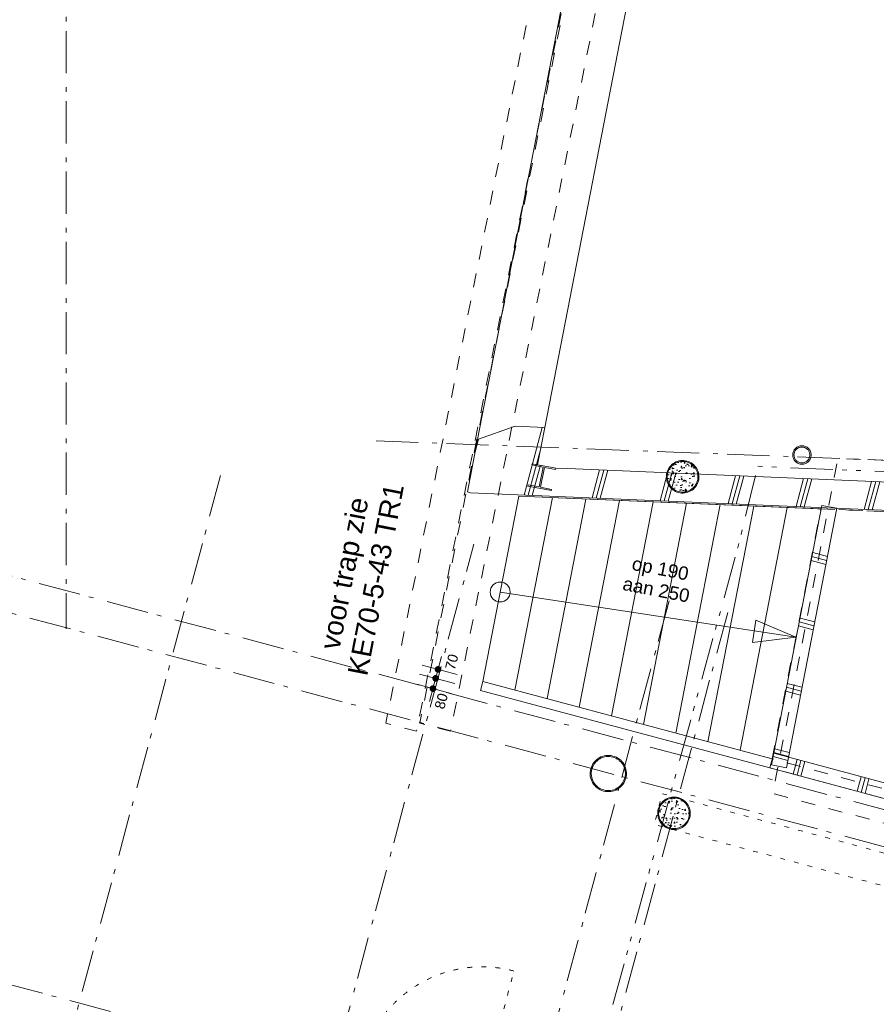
# Model space of a CAD drawing. Header units: millimetres. Extents: x -62314 to 79800, y -34032 to 28340.
# Tile 72 of 85: x 40633 to 47081, y -13817 to -6403. Entities that reach past the tile are written whole.
import ezdxf
from ezdxf.enums import TextEntityAlignment as Align

# ---------------------------------------------------------------- set-up
doc = ezdxf.new("R2010")
doc.units = ezdxf.units.MM
doc.header["$LTSCALE"] = 508
doc.header["$PDMODE"] = 1
doc.header["$PDSIZE"] = -2
for name, pattern in [('Dash Style-1', [0.41664, 0.20828, -0.20836]), ('Dash Style-5', [0.20828, 0.069425, -0.138855]), ('Dash Style-6', [1.04164, 0.625, -0.20828, 0.06943, -0.13893]), ('Dash Style-8', [1.25, 0.625, -0.20828, 0.06943, -0.13893, 0.06943, -0.13893])]:
    doc.linetypes.add(name, pattern=pattern)
doc.layers.get('0').update_dxf_attribs({"lineweight": 0})
doc.layers.get('DEFPOINTS').update_dxf_attribs({"lineweight": 0})
for name, color, linetype, lineweight in [('(00) tekening-aanzicht grijs', 8, 'Continuous', 0), ('(00) tekening-bovenliggend', 8, 'Dash Style-1', 0), ('(00) tekening-merk kozijn', 40, 'Continuous', 0), ('(00) tekening-stippel dun', 8, 'Dash Style-1', 0), ('(00) tekening-stramien-algemeen', 7, 'Dash Style-6', 0), ('(00) tekening-verwijzing', 33, 'Fence_Line', 0), ('(00) tekst-algemeen', 8, 'Continuous', 0), ('(00) tekst-klein', 8, 'Continuous', 0), ('(02) sloop-demarcatielijn', 5, 'Dash Style-1', 0), ('(04) bouwaanvraag-brandweer-bestaand-WBDBO', 142, 'Dash Style-1', 0), ('(21) buitenwanden-bestaand', 7, 'Continuous', 0), ('(22) binnenwanden-X metal stud l', 92, 'Continuous', 0), ('(28) hoofddraagconstructie-bovenliggend', 1, 'Dash Style-5', 0), ('(28) hoofddraagconstructie-H staalprofielen', 33, 'Continuous', 0), ('(__) constructies_materialen-q beton', 6, 'Continuous', 0), ('(__) constructies_materialen-Xh2 staalproducten', 1, 'Continuous', 0), ('Dimension', 7, 'Continuous', 0), ('None', 7, 'Continuous', 0)]:
    doc.layers.add(name, color=color, linetype=linetype, lineweight=lineweight)
doc.styles.add('Arial', font='Arial')
doc.linetypes.add('Fence_Line', pattern='A,0,[1,Fence_Line.shx,S=0.19685,R=0,X=0,Y=-0.441942],-5', length=5)
doc.dimstyles.new('KE __', dxfattribs={"dimtxt": 75.447591, "dimasz": 50.074463, "dimexe": 125, "dimexo": 500, "dimgap": 25, "dimtad": 1, "dimdec": 1, "dimtxsty": 'Arial', "dimblk": 'DOT', "dimblk1": 'DOT', "dimblk2": 'DOT', "dimcen": 0, "dimdle": 100, "dimazin": 0, "dimtfac": 0.8, "dimtdec": 1, "dimtix": 1, "dimtmove": 0, "dimatfit": 0, "dimldrblk": 'DOT', "dimfxl": 150, "dimfxlon": 1, "dimfrac": 2, "dimtolj": 1, "dimarcsym": 0})
pattern_1 = [(90, (0, 0), (500, 0), []), (90, (30, 0), (500, 0), []), (90, (60, 0), (500, 0), [])]

# ---------------------------------------------------------------- blocks, each defined once
blk = doc.blocks.new('trap tribune 00 links')
at = {"layer": '(00) tekening-stippel dun', "color": 2, "lineweight": 0, "transparency": 33554687}
for p, q in [((2173.8, -14010.7), (4370, -13679.5)), ((2250, -13999.2), (4370, -13679.5)), ((2250, -15917.1), (2250, -13999.2)), ((4370, -16065.8), (2250, -15917.1)), ((4370, -16135.9), (2245.1, -15986.9))]:
    blk.add_line(p, q, dxfattribs=at)
at = {"layer": 'None', "color": 17, "lineweight": 0, "transparency": 33554687}
for p, q in [((0, -14338.6), (2250, -13999.2)), ((0, -14338.6), (2173.8, -14010.7)), ((1750, -15882), (1750, -14074.7)), ((2000, -15899.6), (2000, -14036.9)), ((1250, -15847), (1250, -14150.1)), ((1500, -15864.5), (1500, -14112.4)), ((750, -15811.9), (750, -14225.5)), ((1000, -15829.4), (1000, -14187.8)), ((250, -15776.9), (250, -14300.9)), ((500, -15794.4), (500, -14263.2)), ((0, -14338.6), (0, -15759.3)), ((0, -15073.9), (2250, -14983.2)), ((0, -15759.3), (-4.9, -15829.1)), ((2250, -15917.1), (0, -15759.3)), ((2245.1, -15986.9), (-4.9, -15829.1))]:
    blk.add_line(p, q, dxfattribs=at)
at = {"layer": 'None', "color": 17, "lineweight": 0, "transparency": 33554687, "flags": 128}
blk.add_lwpolyline([(1928.5, -14914.8), (2250, -14983.2), (1937.4, -15084.7)], close=True, dxfattribs=at)
at = {"layer": 'None', "color": 17, "lineweight": 0, "transparency": 33554687}
blk.add_circle((0, -15073.9), 75, dxfattribs=at)
at = {"layer": '(00) tekst-algemeen', "color": 17, "transparency": 33554687, "insert": (1150, -14884.1), "char_height": 100.6, "attachment_point": 8, "line_spacing_factor": 0.963327, "style": 'Arial'}
blk.add_mtext('op 190\\Paan 250', dxfattribs=at)
blk = doc.blocks.new('_Dot')
at = {"color": 0, "linetype": 'ByBlock', "lineweight": -2}
blk.add_line((-0.5, 0), (-1, 0), dxfattribs=at)
at = {"color": 0, "linetype": 'ByBlock', "const_width": 0.5}
blk.add_lwpolyline([(-0.25, 0, 1), (0.25, 0, 1)], format="xyb", close=True, dxfattribs=at)
blk = doc.blocks.new('*D7')
at = {"layer": 'DEFPOINTS', "color": 0, "transparency": 33554687}
for p in [(45484.2, 11491.4), (46227.3, 11421.5), (46232.2, 11491.4)]:
    blk.add_point(p, dxfattribs=at)
at = {"layer": 'Dimension', "color": 0, "lineweight": -2, "transparency": 33554687}
for p, q in [((45484.2, 11541.4), (45484.2, 11591.5)), ((45634.2, 11491.4), (45359.2, 11491.4)), ((45634.2, 11421.5), (45359.2, 11421.5)), ((45484.2, 11421.5), (45484.2, 11491.4)), ((45484.2, 11371.5), (45484.2, 11321.4))]:
    blk.add_line(p, q, dxfattribs=at)
at = {"layer": 'Dimension', "color": 0, "lineweight": -2, "xscale": 50.07446289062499, "yscale": 50.07446289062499, "zscale": 50.07446289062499}
for p, rotation in [((45484.2, 11491.4), 270.0005418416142), ((45484.2, 11421.5), 90.00054184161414)]:
    blk.add_blockref('_Dot', p, dxfattribs=dict(at, rotation=rotation))
at = {"layer": 'Dimension', "color": 0, "lineweight": 0, "transparency": 33554687, "insert": (45569.5, 11572.3), "char_height": 75.45, "attachment_point": 5, "rotation": 90.00054, "style": 'Arial'}
blk.add_mtext('\\A1;70', dxfattribs=at)
blk = doc.blocks.new('*D8')
at = {"layer": 'DEFPOINTS', "color": 0, "transparency": 33554687}
for p in [(45484.2, 11421.5), (46227.3, 11421.5), (46221.7, 11341.9)]:
    blk.add_point(p, dxfattribs=at)
at = {"layer": 'Dimension', "color": 0, "lineweight": -2, "transparency": 33554687}
for p, q in [((45484.2, 11471.6), (45484.2, 11521.7)), ((45634.2, 11421.5), (45359.2, 11421.5)), ((45484.2, 11341.9), (45484.2, 11421.5)), ((45634.2, 11341.9), (45359.2, 11341.9)), ((45484.2, 11291.8), (45484.2, 11241.7))]:
    blk.add_line(p, q, dxfattribs=at)
at = {"layer": 'Dimension', "color": 0, "lineweight": -2, "xscale": 50.07446289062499, "yscale": 50.07446289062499, "zscale": 50.07446289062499}
for p, rotation in [((45484.2, 11421.5), 270.0005418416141), ((45484.2, 11341.9), 90.00054184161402)]:
    blk.add_blockref('_Dot', p, dxfattribs=dict(at, rotation=rotation))
at = {"layer": 'Dimension', "color": 0, "lineweight": 0, "transparency": 33554687, "insert": (45569.5, 11266.9), "char_height": 75.45, "attachment_point": 5, "rotation": 90.00054, "style": 'Arial'}
blk.add_mtext('\\A1;80', dxfattribs=at)
blk = doc.blocks.new('kolom rond')
at = {"layer": '(28) hoofddraagconstructie-H staalprofielen', "color": 1, "lineweight": 0, "transparency": 33554687, "flags": 128}
for points in [[(-136.5, 0, -0.414214), (0, 136.5, -0.414214), (136.5, 0, -0.414214), (0, -136.5, -0.414214)], [(-128.5, 0, -0.414214), (0, 128.5, -0.414214), (128.5, 0, -0.414214), (0, -128.5, -0.414214)]]:
    blk.add_lwpolyline(points, format="xyb", close=True, dxfattribs=at)
blk.add_lwpolyline([(128.5, 0), (127.9, -12.6), (126, -25.1), (123, -37.3), (118.7, -49.2), (113.3, -60.6), (106.8, -71.4), (99.3, -81.5), (90.9, -90.9), (81.5, -99.3), (71.4, -106.8), (60.6, -113.3), (49.2, -118.7), (37.3, -123), (25.1, -126), (12.6, -127.9), (0, -128.5), (-12.6, -127.9), (-25.1, -126), (-37.3, -123), (-49.2, -118.7), (-60.6, -113.3), (-71.4, -106.8), (-81.5, -99.3), (-90.9, -90.9), (-99.3, -81.5), (-106.8, -71.4), (-113.3, -60.6), (-118.7, -49.2), (-123, -37.3), (-126, -25.1), (-127.9, -12.6), (-128.5, 0), (-127.9, 12.6), (-126, 25.1), (-123, 37.3), (-118.7, 49.2), (-113.3, 60.6), (-106.8, 71.4), (-99.3, 81.5), (-90.9, 90.9), (-81.5, 99.3), (-71.4, 106.8), (-60.6, 113.3), (-49.2, 118.7), (-37.3, 123), (-25.1, 126), (-12.6, 127.9), (0, 128.5), (12.6, 127.9), (25.1, 126), (37.3, 123), (49.2, 118.7), (60.6, 113.3), (71.4, 106.8), (81.5, 99.3), (90.9, 90.9), (99.3, 81.5), (106.8, 71.4), (113.3, 60.6), (118.7, 49.2), (123, 37.3), (126, 25.1), (127.9, 12.6)], close=True, dxfattribs=at)
blk = doc.blocks.new('00-merk kozijn')
at = {"layer": '(00) tekening-merk kozijn', "color": 2, "lineweight": 0, "transparency": 33554687, "flags": 128}
blk.add_lwpolyline([(233.3, 50, 0.105357), (349.4, 74.7), (350, 75), (350, 225), (349.4, 225.3, 0.105357), (233.3, 250), (-233.3, 250, 0.105357), (-349.4, 225.3), (-350, 225), (-350, 75), (-349.4, 74.7, 0.105357), (-233.3, 50)], format="xyb", close=True, dxfattribs=at)
at = {"layer": 'None', "color": 2, "linetype": 'Continuous', "lineweight": 0, "transparency": 33554687}
blk.add_point((0, 0), dxfattribs=at)
at = {"layer": '(00) tekening-merk kozijn', "color": 2, "transparency": 33554687, "style": 'Arial'}
blk.add_attdef('MERK', text='', height=100.6, dxfattribs=at).set_placement((0, 149.9), align=Align.MIDDLE_CENTER)
blk = doc.blocks.new('bi-a-01 plt')
at = {"layer": '(00) tekening-bovenliggend', "color": 17, "linetype": 'Dash Style-5', "lineweight": 0}
blk.add_line((52, -114), (52, -994), dxfattribs=at)
at = {"layer": '(00) tekening-bovenliggend', "color": 17, "linetype": 'Dash Style-5', "lineweight": 0, "transparency": 33554687}
blk.add_arc((53, -114), 930, 270, 0, dxfattribs=at)
at = {"layer": 'None', "color": 17, "lineweight": 0, "transparency": 33554687, "flags": 128}
for points in [[(0, 0), (1034, 0), (1034, -114), (0, -114)], [(0, 0), (67, 0), (67, -114), (0, -114)], [(52, -74), (982, -74), (982, -114), (52, -114)], [(967, 0), (1034, 0), (1034, -114), (967, -114)]]:
    blk.add_lwpolyline(points, close=True, dxfattribs=at)
at = {"layer": '(00) tekening-merk kozijn', "color": 1, "transparency": 33554687}
ref = blk.add_blockref('00-merk kozijn', (517, -114), dxfattribs=dict(at, rotation=180))
ref.add_attrib('MERK', 'bi-a-01', dxfattribs={"color": 2, "transparency": 33554687, "height": 100.6, "style": 'Arial'}).set_placement((517, -263.9), align=Align.MIDDLE_CENTER)
at = {"layer": '(00) tekst-klein', "color": 17, "insert": (67, 2.1), "char_height": 50.3, "attachment_point": 7, "line_spacing_factor": 0.963327, "style": 'Arial'}
blk.add_mtext('dm 900', dxfattribs=at)
blk = doc.blocks.new('kolom 244.5x6.3-staal-beton')
at = {"layer": '(__) constructies_materialen-q beton', "linetype": 'Continuous', "lineweight": 0, "transparency": 33554687}
h = blk.add_hatch(dxfattribs=at)
h.set_pattern_fill('(__)q beton gewapend fijn 1_5', color=253, style=0, pattern_type=2)
h.set_pattern_definition([(95, (0, 0), (77.05, 64.654), [10.477, -115.252])])
h.paths.add_polyline_path([(115.5, 0), (114.9, -11.3), (113.3, -22.5), (110.5, -33.5), (106.7, -44.2), (101.9, -54.4), (96, -64.2), (89.3, -73.3), (81.7, -81.7), (73.3, -89.3), (64.2, -96), (54.4, -101.9), (44.2, -106.7), (33.5, -110.5), (22.5, -113.3), (11.3, -114.9), (0, -115.5), (-11.3, -114.9), (-22.5, -113.3), (-33.5, -110.5), (-44.2, -106.7), (-54.4, -101.9), (-64.2, -96), (-73.3, -89.3), (-81.7, -81.7), (-89.3, -73.3), (-96, -64.2), (-101.9, -54.4), (-106.7, -44.2), (-110.5, -33.5), (-113.3, -22.5), (-114.9, -11.3), (-115.5, 0), (-114.9, 11.3), (-113.3, 22.5), (-110.5, 33.5), (-106.7, 44.2), (-101.9, 54.4), (-96, 64.2), (-89.3, 73.3), (-81.7, 81.7), (-73.3, 89.3), (-64.2, 96), (-54.4, 101.9), (-44.2, 106.7), (-33.5, 110.5), (-22.5, 113.3), (-11.3, 114.9), (0, 115.5), (11.3, 114.9), (22.5, 113.3), (33.5, 110.5), (44.2, 106.7), (54.4, 101.9), (64.2, 96), (73.3, 89.3), (81.7, 81.7), (89.3, 73.3), (96, 64.2), (101.9, 54.4), (106.7, 44.2), (110.5, 33.5), (113.3, 22.5), (114.9, 11.3)])
h = blk.add_hatch(dxfattribs=at)
h.set_pattern_fill('(__)q beton gewapend fijn 1_5-1', color=8, style=0, pattern_type=2)
h.set_pattern_definition([(40, (0, 0), (-88.01, 60.6), [8.382, -92.202]), (145.45, (6.42, 5.39), (-10.957, 125.25), [8.905, -97.95]), (91.184, (-19.76, 19.76), (121.776, 89.074), [15.716, -172.88]), (141.636, (-9.61, 27.18), (-3.9, 188.55), [13.36, -146.924]), (36.18, (-19.76, 19.76), (-3.9, 188.55), [12.57, -138.3]), (66, (-4.94, 24.696), (98.736, 19.192), [10.477, -115.252]), (11, (-4.94, 24.7), (-47.597, 95.67), [8.382, -92.202]), (116.45, (3.29, 26.295), (51.14, 114.86), [8.905, -97.95]), (82.5, (0, 0), (-31.683, 34.085), [0.01, -277.224]), (82.5, (302.015, 2294.028), (-31.683, 34.0854), [0.011, -277.2237]), (82.5, (302.05, 2294.305), (-31.683, 34.0854), [0.011, -277.2237]), (82.5, (612.402, 4651.658), (-31.683, 34.08538), [0.011, -277.2237]), (82.5, (612.44, 4651.935), (-31.683, 34.08538), [0.011, -277.2237]), (52.5, (0, 0), (-12.974, 64.948), [0.01, -177.618]), (52.5, (825.335, 1075.597), (-12.9744, 64.9479), [0.011, -177.6175]), (52.5, (825.505, 1075.82), (-12.9744, 64.9479), [0.011, -177.6175]), (52.5, (2201.67, 2869.27), (-12.97435, 64.94785), [0.011, -177.6175]), (52.5, (2201.84, 2869.493), (-12.97435, 64.94785), [0.011, -177.6175]), (12.5, (-22.03, -22.03), (54.96, 50.5044), [0.01, -288.47]), (12.5, (844.31, 170.034), (54.9603, 50.5044), [0.011, -288.4695]), (12.5, (844.584, 170.095), (54.9603, 50.5044), [0.011, -288.4695]), (12.5, (3546.987, 769.203), (54.96032, 50.5044), [0.011, -288.4695]), (12.5, (3547.26, 769.264), (54.96032, 50.5044), [0.011, -288.4695]), (2.5, (-31.91, -31.91), (47.72, 67.497), [0.01, -220.436]), (2.5, (1120.5, 18.41), (47.72, 67.4973), [0.011, -220.436]), (2.5, (1120.78, 18.42), (47.72, 67.4973), [0.011, -220.436]), (2.5, (2957.37, 98.61), (47.7201, 67.4973), [0.011, -220.4356]), (2.5, (2957.65, 98.62), (47.7201, 67.4973), [0.011, -220.4356])])
h.paths.add_polyline_path([(115.5, 0), (114.9, -11.3), (113.3, -22.5), (110.5, -33.5), (106.7, -44.2), (101.9, -54.4), (96, -64.2), (89.3, -73.3), (81.7, -81.7), (73.3, -89.3), (64.2, -96), (54.4, -101.9), (44.2, -106.7), (33.5, -110.5), (22.5, -113.3), (11.3, -114.9), (0, -115.5), (-11.3, -114.9), (-22.5, -113.3), (-33.5, -110.5), (-44.2, -106.7), (-54.4, -101.9), (-64.2, -96), (-73.3, -89.3), (-81.7, -81.7), (-89.3, -73.3), (-96, -64.2), (-101.9, -54.4), (-106.7, -44.2), (-110.5, -33.5), (-113.3, -22.5), (-114.9, -11.3), (-115.5, 0), (-114.9, 11.3), (-113.3, 22.5), (-110.5, 33.5), (-106.7, 44.2), (-101.9, 54.4), (-96, 64.2), (-89.3, 73.3), (-81.7, 81.7), (-73.3, 89.3), (-64.2, 96), (-54.4, 101.9), (-44.2, 106.7), (-33.5, 110.5), (-22.5, 113.3), (-11.3, 114.9), (0, 115.5), (11.3, 114.9), (22.5, 113.3), (33.5, 110.5), (44.2, 106.7), (54.4, 101.9), (64.2, 96), (73.3, 89.3), (81.7, 81.7), (89.3, 73.3), (96, 64.2), (101.9, 54.4), (106.7, 44.2), (110.5, 33.5), (113.3, 22.5), (114.9, 11.3)])
at = {"layer": '(__) constructies_materialen-q beton', "color": 5, "lineweight": 0, "transparency": 33554687, "flags": 128}
blk.add_lwpolyline([(115.5, 0), (114.9, -11.3), (113.3, -22.5), (110.5, -33.5), (106.7, -44.2), (101.9, -54.4), (96, -64.2), (89.3, -73.3), (81.7, -81.7), (73.3, -89.3), (64.2, -96), (54.4, -101.9), (44.2, -106.7), (33.5, -110.5), (22.5, -113.3), (11.3, -114.9), (0, -115.5), (-11.3, -114.9), (-22.5, -113.3), (-33.5, -110.5), (-44.2, -106.7), (-54.4, -101.9), (-64.2, -96), (-73.3, -89.3), (-81.7, -81.7), (-89.3, -73.3), (-96, -64.2), (-101.9, -54.4), (-106.7, -44.2), (-110.5, -33.5), (-113.3, -22.5), (-114.9, -11.3), (-115.5, 0), (-114.9, 11.3), (-113.3, 22.5), (-110.5, 33.5), (-106.7, 44.2), (-101.9, 54.4), (-96, 64.2), (-89.3, 73.3), (-81.7, 81.7), (-73.3, 89.3), (-64.2, 96), (-54.4, 101.9), (-44.2, 106.7), (-33.5, 110.5), (-22.5, 113.3), (-11.3, 114.9), (0, 115.5), (11.3, 114.9), (22.5, 113.3), (33.5, 110.5), (44.2, 106.7), (54.4, 101.9), (64.2, 96), (73.3, 89.3), (81.7, 81.7), (89.3, 73.3), (96, 64.2), (101.9, 54.4), (106.7, 44.2), (110.5, 33.5), (113.3, 22.5), (114.9, 11.3)], close=True, dxfattribs=at)
at = {"layer": '(__) constructies_materialen-Xh2 staalproducten', "color": 3, "lineweight": 0, "transparency": 33554687, "flags": 128}
for points in [[(-122.5, 0, -0.414214), (0, 122.5, -0.414214), (122.5, 0, -0.414214), (0, -122.5, -0.414214)], [(-115.5, 0, -0.414214), (0, 115.5, -0.414214), (115.5, 0, -0.414214), (0, -115.5, -0.414214)]]:
    blk.add_lwpolyline(points, format="xyb", close=True, dxfattribs=at)
at = {"layer": 'None', "color": 2, "linetype": 'Continuous', "lineweight": 0, "transparency": 33554687}
blk.add_point((0, 0), dxfattribs=at)
blk = doc.blocks.new('kolom rond 139x10')
at = {"layer": '(28) hoofddraagconstructie-H staalprofielen', "color": 1, "lineweight": 0, "transparency": 33554687, "flags": 128}
for points in [[(-69.5, 0), (-69.2, 6.8), (-68.2, 13.6), (-66.5, 20.2), (-64.2, 26.6), (-61.3, 32.8), (-57.8, 38.6), (-53.7, 44.1), (-49.1, 49.1), (-44.1, 53.7), (-38.6, 57.8), (-32.8, 61.3), (-26.6, 64.2), (-20.2, 66.5), (-13.6, 68.2), (-6.8, 69.2), (0, 69.5), (6.8, 69.2), (13.6, 68.2), (20.2, 66.5), (26.6, 64.2), (32.8, 61.3), (38.6, 57.8), (44.1, 53.7), (49.1, 49.1), (53.7, 44.1), (57.8, 38.6), (61.3, 32.8), (64.2, 26.6), (66.5, 20.2), (68.2, 13.6), (69.2, 6.8), (69.5, 0), (69.2, -6.8), (68.2, -13.6), (66.5, -20.2), (64.2, -26.6), (61.3, -32.8), (57.8, -38.6), (53.7, -44.1), (49.1, -49.1), (44.1, -53.7), (38.6, -57.8), (32.8, -61.3), (26.6, -64.2), (20.2, -66.5), (13.6, -68.2), (6.8, -69.2), (0, -69.5), (-6.8, -69.2), (-13.6, -68.2), (-20.2, -66.5), (-26.6, -64.2), (-32.8, -61.3), (-38.6, -57.8), (-44.1, -53.7), (-49.1, -49.1), (-53.7, -44.1), (-57.8, -38.6), (-61.3, -32.8), (-64.2, -26.6), (-66.5, -20.2), (-68.2, -13.6), (-69.2, -6.8)], [(-59.5, 0), (-59.2, 5.8), (-58.4, 11.6), (-56.9, 17.3), (-55, 22.8), (-52.5, 28), (-49.5, 33.1), (-46, 37.7), (-42.1, 42.1), (-37.7, 46), (-33.1, 49.5), (-28, 52.5), (-22.8, 55), (-17.3, 56.9), (-11.6, 58.4), (-5.8, 59.2), (0, 59.5), (5.8, 59.2), (11.6, 58.4), (17.3, 56.9), (22.8, 55), (28, 52.5), (33.1, 49.5), (37.7, 46), (42.1, 42.1), (46, 37.7), (49.5, 33.1), (52.5, 28), (55, 22.8), (56.9, 17.3), (58.4, 11.6), (59.2, 5.8), (59.5, 0), (59.2, -5.8), (58.4, -11.6), (56.9, -17.3), (55, -22.8), (52.5, -28), (49.5, -33.1), (46, -37.7), (42.1, -42.1), (37.7, -46), (33.1, -49.5), (28, -52.5), (22.8, -55), (17.3, -56.9), (11.6, -58.4), (5.8, -59.2), (0, -59.5), (-5.8, -59.2), (-11.6, -58.4), (-17.3, -56.9), (-22.8, -55), (-28, -52.5), (-33.1, -49.5), (-37.7, -46), (-42.1, -42.1), (-46, -37.7), (-49.5, -33.1), (-52.5, -28), (-55, -22.8), (-56.9, -17.3), (-58.4, -11.6), (-59.2, -5.8)]]:
    blk.add_lwpolyline(points, close=True, dxfattribs=at)
blk = doc.blocks.new('kolom bestaand HEA180')
at = {"layer": '(__) constructies_materialen-Xh2 staalproducten', "color": 3, "lineweight": 0, "transparency": 33554687, "flags": 128}
blk.add_lwpolyline([(86.5, -26.5), (2.8, -10.2), (-26.2, -159.4), (57.5, -175.7), (55.7, -185), (-121, -150.7), (-119.2, -141.4), (-35.5, -157.6), (-6.5, -8.4), (-90.2, 7.8), (-88.3, 17.2), (88.3, -17.2)], close=True, dxfattribs=at)
blk = doc.blocks.new('Group-88-1')
at = {"layer": 'None', "color": 17, "transparency": 33554687, "rotation": 15.00000002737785}
for name, p in [('kolom rond 139x10', (231.8, 13760)), ('kolom bestaand HEA180', (-1622, 13177.1))]:
    blk.add_blockref(name, p, dxfattribs=at)
blk = doc.blocks.new('blok b-v0-gevel_constructie')
at = {"layer": '(28) hoofddraagconstructie-bovenliggend', "color": 2, "lineweight": 0, "transparency": 33554687, "flags": 128}
blk.add_lwpolyline([(-122.49, 11024.49), (6721.48, 11024.49), (6721.48, 10784.49), (-122.49, 10784.49)], close=True, dxfattribs=at)
at = {"layer": 'None', "color": 17, "transparency": 33554687}
for name, p in [('Group-88-1', (0, 0)), ('kolom 244.5x6.3-staal-beton', (-592.93, 13368.82)), ('kolom 244.5x6.3-staal-beton', (0.01, 10904.48))]:
    blk.add_blockref(name, p, dxfattribs=at)
blk = doc.blocks.new('Group-195-1')
at = {"layer": '(00) tekening-stramien-algemeen', "color": 2, "lineweight": 0, "transparency": 33554687}
for p, q in [((71038, 270), (-1884.5, 270)), ((71038, 0), (-1884.5, 0)), ((71014.5, -2704.9), (-1884.5, -2704.9))]:
    blk.add_line(p, q, dxfattribs=at)
blk = doc.blocks.new('Stramien blok B')
at = {"layer": '(00) tekening-stramien-algemeen', "color": 2, "lineweight": 0, "transparency": 33554687}
for p, q in [((38526.7, 14562.5), (42430.8, -7.5)), ((43255, 1407.7), (43255, -14990))]:
    blk.add_line(p, q, dxfattribs=at)
at = {"layer": '(00) tekening-stramien-algemeen', "color": 2, "lineweight": 0, "transparency": 33554687, "flags": 128}
for points in [[(44780.8, -15027.7), (45230, -14578.4), (45230, 1402)], [(46213.4, -15125), (46760, -14578.4), (46760, 1402)], [(47210, 1400.3), (47210, -14578.8), (47756.5, -15125.3)]]:
    blk.add_lwpolyline(points, dxfattribs=at)
at = {"layer": 'None', "color": 17, "transparency": 33554687}
blk.add_blockref('Group-195-1', (0, 0), dxfattribs=at)
blk = doc.blocks.new('Group-1')
at = {"layer": 'None', "color": 17, "transparency": 33554687, "rotation": 4.01187663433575}
blk.add_blockref('trap tribune 00 links', (44730.4, 27212.1), dxfattribs=at)
at = {"layer": 'Dimension', "color": 17, "lineweight": 0, "transparency": 33554687}
for base, p1, p2, picture, middle in [((45484.2, 11491.4), (46227.3, 11421.5), (46232.2, 11491.4), '*D7', (45569.5, 11572.3)), ((45484.2, 11421.5), (46221.7, 11341.9), (46227.3, 11421.5), '*D8', (45569.5, 11266.9))]:
    dim = blk.add_linear_dim(base=base, p1=p1, p2=p2, angle=270.00054, dimstyle='KE __', override={"dimgap": 25, "dimdec": 0, "dimpost": '<>', "dimtxsty": 'Arial', "dimtix": 0, "dimtmove": 2}, dxfattribs=at)
    dim.commit()
    dim.dimension.update_dxf_attribs({"geometry": picture, "text_midpoint": middle, "dimtype": 160})
blk = doc.blocks.new('blok B 00')
at = {"layer": '(22) binnenwanden-X metal stud l', "linetype": 'Continuous', "lineweight": 0, "transparency": 33554687}
h = blk.add_hatch(dxfattribs=at)
h.set_pattern_fill('(__) metal stud-_ 1_100', color=8, style=0, pattern_type=2)
h.set_pattern_definition(pattern_1)
h.paths.add_polyline_path([(45809, 13174), (45789, 13458.8), (45571.4, 13410.1), (45322.9, 13239.8), (45350.9, 12840.7), (45375.4, 12838.9), (50728.3, 14034.3), (50856, 14065.3), (50856.1, 14102.6), (50818.4, 14271.4), (46034.6, 13204.3), (45947.4, 13184.9)])
h = blk.add_hatch(dxfattribs=at)
h.set_pattern_fill('(__) metal stud-_ 1_100-1', color=253, style=0, pattern_type=2)
h.set_pattern_definition([(0, (0, 0), (3e-14, -500), []), (0, (2e-15, -30), (3e-14, -500), []), (0, (4e-15, -60), (3e-14, -500), [])])
h.paths.add_polyline_path([(48094.6, 11447.2), (47955.4, 13432.5), (48069.1, 13440.4), (48208.4, 11455.2)])
h = blk.add_hatch(dxfattribs=at)
h.set_pattern_fill('(__) metal stud-_ 1_100', color=8, style=0, pattern_type=2)
h.set_pattern_definition(pattern_1)
h.paths.add_polyline_path([(48088.5, 11535.4), (50741, 11535.4), (50741, 11421.4), (48088.5, 11421.4)])
at = {"layer": '(00) tekening-aanzicht grijs', "color": 17, "lineweight": 0, "transparency": 33554687, "flags": 128}
blk.add_lwpolyline([(44725, 21751.2), (44994.8, 21617.2), (45218.1, 21599.4), (45789, 13458.8), (45570.4, 13410), (45321.9, 13239.7)], close=True, dxfattribs=at)
at = {"layer": '(04) bouwaanvraag-brandweer-bestaand-WBDBO', "color": 6, "lineweight": 0, "transparency": 33554687, "flags": 128}
blk.add_lwpolyline([(45885.2, -1299.1), (46720, 146.8), (46720, 8620.6), (50641, 8620.6), (50641, 11241.4), (48160.6, 11241.4), (47980.5, 13805.2), (52571.7, 14829.3), (51852, 25090.9), (47202.6, 23835.3), (46930.9, 27708.7)], dxfattribs=at)
at = {"layer": '(22) binnenwanden-X metal stud l', "color": 7, "lineweight": 0, "transparency": 33554687, "flags": 128}
blk.add_lwpolyline([(45809, 13174), (45789, 13458.8), (45571.4, 13410.1), (45322.9, 13239.8), (45350.9, 12840.7), (45375.4, 12838.9), (50728.3, 14034.3), (50856, 14065.3), (50856.1, 14102.6), (50818.4, 14271.4), (46034.6, 13204.3), (45947.4, 13184.9)], dxfattribs=at)
for points in [[(48094.6, 11447.2), (47955.4, 13432.5), (48069.1, 13440.4), (48208.4, 11455.2)], [(48088.5, 11535.4), (50741, 11535.4), (50741, 11421.4), (48088.5, 11421.4)]]:
    blk.add_lwpolyline(points, close=True, dxfattribs=at)
at = {"layer": '(21) buitenwanden-bestaand', "color": 1, "rotation": 180}
blk.add_blockref('bi-a-01 plt', (46676, 8401.1), dxfattribs=at)
at = {"layer": 'None', "color": 17, "transparency": 33554687}
for name, p in [('blok b-v0-gevel_constructie', (47480, 0)), ('Group-1', (0, 0)), ('kolom rond', (46925, 11065.8))]:
    blk.add_blockref(name, p, dxfattribs=at)

msp = doc.modelspace()

# ---------------------------------------------------------------- linework, layer by layer
at = {"layer": '(00) tekening-stippel dun', "color": 2, "lineweight": 0, "transparency": 33554687, "flags": 128}
for points in [[(46817.72, 4095.21), (46563.05, 4095.21), (46563.05, 4095.21), (43389.98, -11699.3), (43620.68, -11761.12)], [(47073.31, 4095.03), (46818.64, 4095.03), (46818.64, 4095.03), (43645.57, -11699.48), (43876.27, -11761.3)]]:
    msp.add_lwpolyline(points, close=True, dxfattribs=at)
at = {"layer": '(00) tekening-stramien-algemeen', "color": 2, "lineweight": 0, "transparency": 33554687}
msp.add_line((43316.28, -9573.44), (52305.32, -9917.25), dxfattribs=at)
at = {"layer": '(02) sloop-demarcatielijn', "color": 6, "linetype": 'Dash Style-8', "lineweight": 0, "transparency": 33554687, "flags": 128}
msp.add_lwpolyline([(65697.01, 3895.03), (50131.66, 3895.03), (48241.3, -1429.59), (48109.42, -1923.61), (52836, -3603.34), (51594.85, -9995.55), (46189.71, -9765.74), (46039.2, -10377.27), (41810.26, -25856.04)], dxfattribs=at)

# ---------------------------------------------------------------- block references
at = {"layer": 'None', "color": 17, "transparency": 33554687}
for name, p, rotation in [('Stramien blok B', (0, 0), 344.9999645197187), ('blok B 00', (-3125.94, -10622.93), 344.9999999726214)]:
    msp.add_blockref(name, p, dxfattribs=dict(at, rotation=rotation))

# ---------------------------------------------------------------- texts
at = {"layer": '(00) tekening-verwijzing', "color": 3, "insert": (43195.55, -10595.07), "char_height": 150.8952, "attachment_point": 5, "rotation": 79.011877, "line_spacing_factor": 0.963327, "style": 'Arial'}
msp.add_mtext('voor trap zie \\PKE70-5-43 TR1', dxfattribs=at)

doc.saveas('drawing.dxf')
